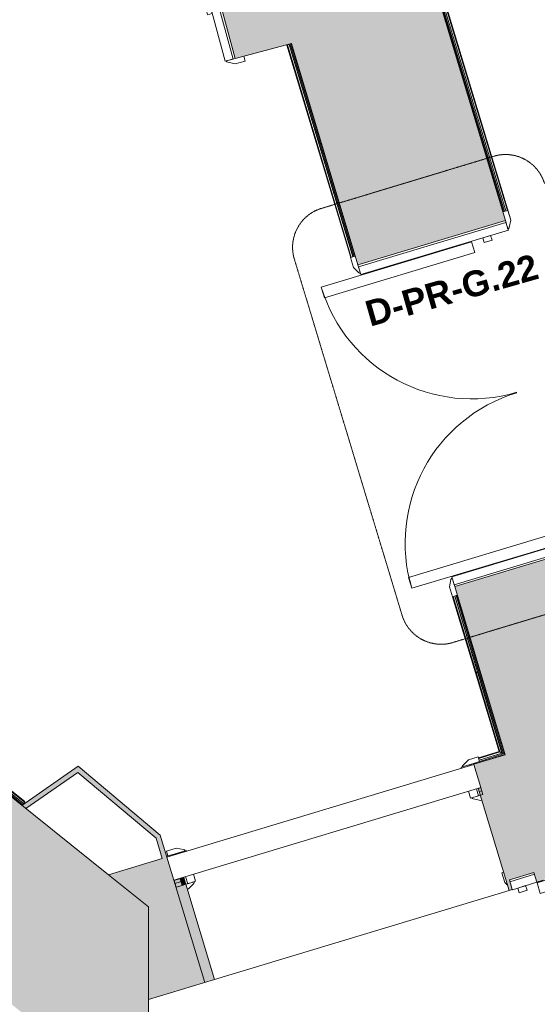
# Model space of a CAD drawing. Header units: millimetres. Extents: x -14859 to 92024, y -10653 to 24175.
# Tile 9 of 29: x -1367 to 651, y -1108 to 2730. Entities that reach past the tile are written whole.
import ezdxf

# ---------------------------------------------------------------- set-up
doc = ezdxf.new("R2010")
doc.units = ezdxf.units.MM
doc.linetypes.add('Hidden2', pattern=[3, 2, -1])
for name, color, linetype, lineweight in [('A-ANNO-SYMB', 150, 'Continuous', 9), ('A-DOOR', 31, 'Continuous', 9), ('A-DOOR-FRAM', 31, 'Continuous', 18), ('A-DOOR-IDEN', 31, 'Continuous', 9), ('A-GLAZ', 151, 'Continuous', 9), ('A-WALL', 113, 'Continuous', 9), ('A-WALL-FNSH', 113, 'Continuous', 18), ('A-WALL-PATT', 111, 'Continuous', 18), ('I-WALL', 2, 'Continuous', 9)]:
    doc.layers.add(name, color=color, linetype=linetype, lineweight=lineweight)
doc.styles.add('Arial_B', font='arialbd.ttf', dxfattribs={"height": 100})

# ---------------------------------------------------------------- blocks, each defined once
blk = doc.blocks.new('DKA_Door_Int_Sgl_RS_6VP_1 - 725 x 2110mm sgl Swing-V3-00_ Ground Intermediate Door Options')
at = {"layer": 'A-DOOR'}
for p, q in [((-397.5, 70), (-357.5, 70)), ((-397.5, 50), (-397.5, 70)), ((-327.5, 50), (-362.5, 50)), ((-357.5, 70), (-331.5, 56)), ((343.4, 62.4), (357.5, 70)), ((357.5, 70), (397.5, 70)), ((397.5, 70), (397.5, 62.2)), ((-397.5, -70), (-397.5, -50)), ((-357.5, -70), (-397.5, -70)), ((-362.5, -50), (-327.5, -50)), ((-331.5, -56), (-357.5, -70))]:
    blk.add_line(p, q, dxfattribs=at)
at = {"layer": 'A-DOOR', "lineweight": 18}
for p, q in [((276.5, -50), (320.5, -50)), ((276.5, -691), (276.5, -50)), ((320.5, -50), (320.5, -691)), ((320.5, -691), (276.5, -691))]:
    blk.add_line(p, q, dxfattribs=at)
at = {"layer": 'A-DOOR'}
for centre, radius, start, end in [((-335.5, 49), 8.06, 7.125, 60.2551), ((-335.5, -49), 8.06, 299.7449, 352.875), ((-335.5, -49), 8.06, 299.7449, 352.875), ((320.5, -50), 641, 180, 270)]:
    blk.add_arc(centre, radius, start, end, dxfattribs=at)
at = {"layer": 'A-DOOR-FRAM'}
for p, q in [((-354.5, 50), (-322.5, 50)), ((-354.5, -50), (-354.5, 50)), ((-322.5, 50), (-322.5, -50)), ((322.5, 50), (323.6, 50)), ((322.5, -50), (322.5, 50)), ((354.5, 50), (354.5, -50)), ((-322.5, 28), (-303.5, 28)), ((-322.5, -4), (-322.5, 28)), ((-303.5, 28), (-303.5, -4)), ((303.5, 28), (322.5, 28)), ((303.5, -4), (303.5, 28)), ((322.5, 28), (322.5, -4)), ((-303.5, -4), (-322.5, -4)), ((322.5, -4), (303.5, -4)), ((-322.5, -50), (-354.5, -50)), ((323.3, -50), (322.5, -50))]:
    blk.add_line(p, q, dxfattribs=at)
blk = doc.blocks.new('DKA_Door_Int_Dbl_2x1VP_Glazed - 1310 x 2110mm Sgl Swing offset-6792927-00_ Ground Intermediate Door Options')
at = {"layer": 'A-DOOR', "color": 210, "lineweight": 18}
for p, q in [((-613, 462), (-613, -150)), ((-569, 462), (-613, 462)), ((-569, -150), (-569, 462)), ((569, 462), (569, -150)), ((613, 462), (569, 462)), ((613, -150), (613, 462)), ((-613, -150), (-569, -150)), ((569, -150), (613, -150))]:
    blk.add_line(p, q, dxfattribs=at)
at = {"layer": 'A-DOOR', "color": 6}
for p, q in [((-650, 320), (-690, 320)), ((-690, 320), (-690, 300)), ((-624, 306), (-650, 320)), ((650, 320), (624, 306)), ((690, 320), (650, 320)), ((690, 300), (690, 320)), ((-655, 300), (-620, 300)), ((-647, 300), (-647, -300)), ((620, 300), (655, 300)), ((647, 300), (647, -300)), ((-690, -300), (-690, -320)), ((-620, -300), (-655, -300)), ((-650, -320), (-624, -306)), ((655, -300), (620, -300)), ((624, -306), (650, -320)), ((690, -320), (690, -300)), ((-690, -320), (-650, -320)), ((650, -320), (690, -320))]:
    blk.add_line(p, q, dxfattribs=at)
for centre, radius, start, end in [((-613, -150), 612, 360, 90), ((613, -150), 612, 90, 180), ((-628, 299), 8.06, 7.125, 60.2551), ((-628, 299), 8.06, 7.125, 60.2551), ((628, 299), 8.06, 119.7449, 172.875), ((628, 299), 8.06, 119.7449, 172.875), ((-628, -299), 8.06, 299.7449, 352.875), ((-628, -299), 8.06, 299.7449, 352.875), ((628, -299), 8.06, 187.125, 240.2551), ((628, -299), 8.06, 187.125, 240.2551)]:
    blk.add_arc(centre, radius, start, end, dxfattribs=at)
at = {"layer": 'A-DOOR-FRAM', "color": 210}
for p, q in [((-615, 300), (-647, 300)), ((-647, 300), (-647, -300)), ((-615, -300), (-615, 300)), ((647, 300), (615, 300)), ((615, 300), (615, -300)), ((647, -300), (647, 300)), ((-596, -196), (-615, -196)), ((-615, -196), (-615, -228)), ((-615, -228), (-596, -228)), ((-596, -228), (-596, -196)), ((596, -196), (596, -228)), ((615, -196), (596, -196)), ((596, -228), (615, -228)), ((615, -228), (615, -196)), ((-647, -300), (-615, -300)), ((615, -300), (647, -300))]:
    blk.add_line(p, q, dxfattribs=at)
blk = doc.blocks.new('Int - Sgl - DKA - 1VP - 1010 x 2110mm Sgl Swing-6727269-00_ Ground Intermediate Door Options')
at = {"layer": 'A-DOOR', "color": 210, "lineweight": 18}
for p, q in [((419, 1061), (419, 135)), ((463, 1061), (419, 1061)), ((463, 135), (463, 1061)), ((419, 135), (463, 135))]:
    blk.add_line(p, q, dxfattribs=at)
at = {"layer": 'A-DOOR', "color": 6}
for p, q in [((-500, 155), (-540, 155)), ((-540, 155), (-540, 135)), ((-474, 141), (-500, 155)), ((500, 155), (474, 141)), ((540, 155), (500, 155)), ((540, 135), (540, 155)), ((-505, 135), (-470, 135)), ((470, 135), (505, 135)), ((-540, -135), (-540, -155)), ((-470, -135), (-505, -135)), ((-500, -155), (-474, -141)), ((505, -135), (470, -135)), ((474, -141), (500, -155)), ((540, -155), (540, -135)), ((-540, -155), (-500, -155)), ((500, -155), (540, -155))]:
    blk.add_line(p, q, dxfattribs=at)
for centre, radius, start, end in [((463, 135), 926, 90, 180), ((-478, 134), 8.06, 7.125, 60.2551), ((478, 134), 8.06, 119.7449, 172.875), ((-478, -134), 8.06, 299.7449, 352.875), ((478, -134), 8.06, 187.125, 240.2551)]:
    blk.add_arc(centre, radius, start, end, dxfattribs=at)
at = {"layer": 'A-DOOR-FRAM', "color": 210}
for p, q in [((-465, 135), (-497, 135)), ((-497, 135), (-497, -135)), ((-465, -135), (-465, 135)), ((465, 135), (465, -135)), ((497, 135), (465, 135)), ((497, -135), (497, 135)), ((-446, 89), (-465, 89)), ((-465, 89), (-465, 57)), ((-446, 57), (-446, 89)), ((465, 89), (446, 89)), ((446, 89), (446, 57)), ((465, 57), (465, 89)), ((-465, 57), (-446, 57)), ((446, 57), (465, 57)), ((-497, -135), (-465, -135)), ((465, -135), (497, -135))]:
    blk.add_line(p, q, dxfattribs=at)
blk = doc.blocks.new('Internal Window - Internal Window-4972287-00_ Ground Intermediate Door Options')
at = {"layer": 'A-GLAZ'}
for p, q in [((-625, 255), (625, 255)), ((-625, 161.2), (-625, 255)), ((625, 255), (625, 161.2)), ((625, 161.2), (-625, 161.2))]:
    blk.add_line(p, q, dxfattribs=at)
blk = doc.blocks.new('Basic Wall _ Int - Existing Skirting - ___-4246459-00_ Ground Intermediate Door Options')
at = {"layer": 'I-WALL'}
for p, q in [((-325.7, 2631), (-323.4, 2631.7)), ((-76.8, 1802.8), (-325.7, 2631)), ((-317.3, 2633.5), (-323.4, 2631.7)), ((-323.4, 2631.7), (-74.5, 1803.5)), ((-317.3, 2633.5), (-316.6, 2633.8)), ((-68.4, 1805.3), (-317.3, 2633.5)), ((-316.6, 2633.8), (-312.3, 2635.1)), ((-67.7, 1805.5), (-316.6, 2633.8)), ((-312.3, 2635.1), (-308.4, 2636.2)), ((-312.3, 2635.1), (-63.4, 1806.8)), ((-59.5, 1808), (-308.4, 2636.2))]:
    blk.add_line(p, q, dxfattribs=at)
blk = doc.blocks.new('Basic Wall _ Int - Existing Skirting - ___-4246581-00_ Ground Intermediate Door Options')
at = {"layer": 'I-WALL'}
for p, q in [((409.6, 184.3), (320.3, 481.1)), ((322.6, 481.8), (411.9, 185)), ((417.9, 186.8), (328.7, 483.7)), ((418.6, 187), (329.4, 483.9)), ((333.8, 485.2), (423, 188.3)), ((426.8, 189.5), (337.6, 486.3))]:
    blk.add_line(p, q, dxfattribs=at)
blk = doc.blocks.new('Basic Wall _ Int - Existing Skirting - ___-4246645-00_ Ground Intermediate Door Options')
at = {"layer": 'I-WALL'}
for p, q in [((403.4, -171.7), (524.2, -134.7)), ((421.4, -147.4), (501.8, -122.7)), ((504.8, -124.3), (422.1, -149.6)), ((423.9, -155.7), (512.7, -128.5)), ((424.1, -156.4), (513.6, -129)), ((519.3, -132), (425.4, -160.8)), ((501.8, -122.7), (504.8, -124.3)), ((512.7, -128.5), (513.6, -129)), ((513.6, -129), (519.3, -132)), ((403.4, -171.7), (402.5, -168.8))]:
    blk.add_line(p, q, dxfattribs=at)
at = {"layer": 'I-WALL', "flags": 128}
blk.add_lwpolyline([(504.8, -124.3), (505.2, -124.5), (506.3, -125.1), (508, -126), (510.2, -127.2), (512.7, -128.5)], dxfattribs=at)
blk = doc.blocks.new('Basic Wall _ Int - Existing Skirting - ___-4246729-00_ Ground Intermediate Door Options')
at = {"layer": 'I-WALL'}
for p, q in [((-2574.5, 648.1), (-2573.4, 653.1)), ((-2573.4, 653.1), (-2573.3, 653.9)), ((-2573.4, 653.1), (-1353, -325)), ((-2573.3, 653.9), (-1352.5, -324.4)), ((-2571.8, 660.9), (-2571.3, 663.5)), ((-1348.6, -319.5), (-2571.8, 660.9)), ((-2571.3, 663.5), (-1347.1, -317.6)), ((-2575.4, 643.7), (-1358.3, -331.6)), ((-1355.8, -328.5), (-2574.5, 648.1)), ((-1355.8, -328.5), (-1358.3, -331.6)), ((-1353, -325), (-1355.8, -328.5)), ((-1352.5, -324.4), (-1353, -325)), ((-1352.5, -324.4), (-1348.6, -319.5)), ((-1347.1, -317.6), (-1348.6, -319.5))]:
    blk.add_line(p, q, dxfattribs=at)
at = {"layer": 'I-WALL', "flags": 128}
blk.add_lwpolyline([(-2573.3, 653.9), (-2572.8, 656.1), (-2572.4, 658.1), (-2572.1, 659.5), (-2571.9, 660.5), (-2571.8, 660.9), (-2571.8, 660.9)], dxfattribs=at)
blk = doc.blocks.new('Basic Wall _ Int - Existing Skirting - ___-4379550-00_ Ground Intermediate Door Options')
at = {"layer": 'I-WALL'}
for p, q in [((519.2, 1981.9), (228.2, 2944.2)), ((523.1, 1983), (232.5, 2943.8)), ((527.4, 1984.3), (237.4, 2943.4)), ((528.1, 1984.6), (238.2, 2943.4)), ((244.9, 2942.8), (247.5, 2942.6)), ((534.2, 1986.4), (245, 2942.8)), ((546.4, 1954.1), (247.5, 2942.6))]:
    blk.add_line(p, q, dxfattribs=at)
at = {"layer": 'I-WALL', "flags": 128}
blk.add_lwpolyline([(242.2, 2943), (243.6, 2942.9), (244.6, 2942.8), (244.9, 2942.8), (245, 2942.8)], dxfattribs=at)
blk = doc.blocks.new('Basic Wall _ Int - Existing Skirting - ___-4549477-00_ Ground Intermediate Door Options')
at = {"layer": 'I-WALL'}
for p, q in [((409.6, 184.3), (411.9, 185)), ((501.8, -122.7), (409.6, 184.3)), ((412.2, 185.1), (411.9, 185)), ((411.9, 185), (504.8, -124.3)), ((413, 185.3), (412.2, 185.1)), ((414.3, 185.7), (413, 185.3)), ((416, 186.2), (414.3, 185.7)), ((417.9, 186.8), (416, 186.2)), ((417.9, 186.8), (418.7, 187)), ((512.7, -128.5), (417.9, 186.8)), ((418.6, 187), (423, 188.3)), ((513.6, -129), (418.6, 187)), ((519.3, -132), (423, 188.3)), ((524.2, -134.7), (426.8, 189.5)), ((504.8, -124.3), (501.8, -122.7)), ((513.6, -129), (512.7, -128.5)), ((519.3, -132), (513.6, -129))]:
    blk.add_line(p, q, dxfattribs=at)
at = {"layer": 'I-WALL', "flags": 128}
blk.add_lwpolyline([(512.7, -128.5), (510.2, -127.2), (508, -126), (506.3, -125.1), (505.2, -124.5), (504.8, -124.3)], dxfattribs=at)
blk = doc.blocks.new('Int - Opening - DKA - Lined - 1200 x 2110mm 2-5415662-00_ Ground Intermediate Door Options')
at = {"layer": 'A-DOOR', "lineweight": 18}
for p, q in [((-595, 83), (-635, 83)), ((-635, 83), (-635, 63)), ((-569, 69), (-595, 83)), ((595, 83), (569, 69)), ((635, 83), (595, 83)), ((635, 63), (635, 83)), ((-600, 63), (-565, 63)), ((-560, 63), (-592, 63)), ((-592, 63), (-592, 59.4)), ((-560, 59.4), (-560, 63)), ((560, 63), (560, 59.4)), ((592, 63), (560, 63)), ((565, 63), (600, 63)), ((592, 59.4), (592, 63)), ((610, 63), (635, 63)), ((-592, -34.4), (-592, -63)), ((-560, -63), (-560, -34.4)), ((560, -34.4), (560, -63)), ((592, -63), (592, -34.4)), ((-592, -63), (-560, -63)), ((560, -63), (592, -63))]:
    blk.add_line(p, q, dxfattribs=at)
at = {"layer": 'A-DOOR'}
for p, q in [((-565, -63), (-600, -63)), ((-595, -83), (-569, -69)), ((600, -63), (565, -63)), ((569, -69), (595, -83)), ((-600, -83), (-595, -83)), ((595, -83), (600, -83))]:
    blk.add_line(p, q, dxfattribs=at)
at = {"layer": 'A-DOOR', "lineweight": 18}
for centre, start, end in [((-573, 62), 7.125, 60.2551), ((573, 62), 119.7449, 172.875)]:
    blk.add_arc(centre, 8.06, start, end, dxfattribs=at)
at = {"layer": 'A-DOOR'}
for centre, start, end in [((-573, -62), 299.7449, 352.875), ((573, -62), 187.125, 240.2551)]:
    blk.add_arc(centre, 8.06, start, end, dxfattribs=at)

msp = doc.modelspace()

# ---------------------------------------------------------------- hatches: boundary and pattern name
at = {"layer": 'A-WALL-PATT', "lineweight": 9}
h = msp.add_hatch(color=8, dxfattribs=at)
h.paths.add_polyline_path([(-9892.6, 64.2), (-9632, 134.2), (-9683.8, 327.2), (-9886.1, 72.5)])
h.paths.add_polyline_path([(-8350.4, 478.3), (-7896.5, 600.1), (-7966.5, 860.9), (-8420.4, 739), (-8394.8, 643.4)])
h.paths.add_polyline_path([(-6689.3, 924.2), (-5489.7, 1246.3), (-5559.7, 1507), (-6759.3, 1185)])
h.paths.add_polyline_path([(-4269.7, 1573.8), (-1503.4, 2316.4), (-1573.4, 2577.2), (-4339.7, 1834.5), (-4276, 1597)])
h.paths.add_polyline_path([(-527.9, 2578.3), (268, 2792), (210.7, 3005.6), (139.6, 2861.3), (5, 2927.6), (46.7, 3012.1), (-597.9, 2839.1), (-562.9, 2708.7)])
h = msp.add_hatch(color=8, dxfattribs=at)
h.paths.add_polyline_path([(597.6, -375.4), (598.5, -375.2), (499.9, -49.1), (1073.9, 124.5), (903.1, 692.8), (328.5, 520.1), (550, -217.1)])
h.paths.add_polyline_path([(-48.5, 1774.7), (526.1, 1947.4), (239.8, 2900.3), (239, 2900.1), (268, 2792), (-307.8, 2637.4), (-125.4, 2030.5)])
for points in [[(-865.4, -1535.3), (-865.4, -727.9), (-2314.1, 433), (-3069.7, 231.3), (-876, -1526.8)], [(673.6, -623.4), (2224.2, -154.4), (2050.5, 419.9), (499.9, -49.1), (605.1, -397)], [(-1343.7, -344.6), (-1124.4, -192.4), (-1139.5, -179.7), (-1359.2, -332.2)], [(-809, -482.1), (-819.1, -448.8), (-1124.4, -192.4), (-1140.6, -203.6), (-835.7, -459.7)], [(-663.8, -1027.9), (-645.6, -1022.4), (-809, -482.1), (-835.7, -459.7), (-749.8, -743.7)], [(-622, -1015.2), (-607.7, -1010.9), (-719.9, -639.9), (-734.3, -644.2), (-704.2, -743.7)]]:
    msp.add_hatch(color=8, dxfattribs=at).paths.add_polyline_path(points)
h = msp.add_hatch(color=8, dxfattribs=at)
h.paths.add_polyline_path([(-865.4, -1088.8), (-663.8, -1027.9), (-811.5, -539.7), (-1021.2, -603.1), (-865.4, -727.9), (-865.4, -743.7)])
h.paths.add_polyline_path([(-645.6, -1022.4), (-622, -1015.2), (-742.5, -616.8), (-766.1, -624), (-729.9, -743.7)])
h.paths.add_polyline_path([(540.9, -663.5), (552.9, -659.9), (541.5, -622.7), (637.1, -593.5), (648.6, -631), (673.6, -623.4), (598.5, -375.2), (597.6, -375.4), (525.5, -135.4), (403.2, -172.3), (430.3, -262.1), (420.4, -265.1), (467.1, -419.4)])
at = {"layer": 'I-WALL'}
h = msp.add_hatch(color=8, dxfattribs=at)
h.paths.add_polyline_path([(-793.3, -534.2), (-769.7, -527.1), (-770.7, -523.6), (-794.3, -530.7)])
h.paths.add_polyline_path([(393.3, -175.3), (402.8, -172.3), (401.8, -169), (392.4, -172.3)])
h = msp.add_hatch(color=8, dxfattribs=at)
h.paths.add_polyline_path([(-765.7, -625.5), (-742.1, -618.4), (-742.5, -616.8), (-766.1, -624)])
h.paths.add_polyline_path([(420.9, -266.6), (430.3, -263.3), (430, -262.2), (420.4, -265.1)])
h = msp.add_hatch(color=8, dxfattribs=at)
h.paths.add_polyline_path([(-762.2, -637), (-738.6, -629.8), (-742.1, -618.4), (-765.7, -625.5)])
h.paths.add_polyline_path([(424.4, -278.1), (434, -275.2), (430.3, -263.8), (420.9, -266.6)])
h = msp.add_hatch(color=8, dxfattribs=at)
h.paths.add_polyline_path([(-757.9, -651.3), (-734.3, -644.2), (-738.6, -629.8), (-762.2, -637)])
h.paths.add_polyline_path([(428.7, -292.5), (438.3, -289.6), (434, -275.2), (424.4, -278.1)])
for points in [[(-769.7, -527.1), (-755.3, -522.7), (-756.4, -519.3), (-770.7, -523.6)], [(-742.1, -618.4), (-727.7, -614), (-728.2, -612.5), (-742.5, -616.8)], [(-738.6, -629.8), (-724.2, -625.5), (-727.7, -614), (-742.1, -618.4), (-740.4, -624)], [(-734.3, -644.2), (-719.9, -639.9), (-724.2, -625.5), (-738.6, -629.8)]]:
    msp.add_hatch(color=8, dxfattribs=at).paths.add_polyline_path(points)

# ---------------------------------------------------------------- linework, layer by layer
at = {"layer": 'A-ANNO-SYMB', "linetype": 'Hidden2'}
for p, q in [((-190.6, 1994.5), (480.6, 2197.6)), ((123.4, 408.5), (-296.6, 1796.6)), ((992.6, 505.5), (321.3, 302.5))]:
    msp.add_line(p, q, dxfattribs=at)
for centre, radius, start, end in [((526.6, 2045.7), 158.7, 16.8338, 106.8338), ((-144.7, 1842.6), 158.8, 106.8338, 196.8338), ((275.4, 454.4), 158.8, 196.8348, 286.8259)]:
    msp.add_arc(centre, radius, start, end, dxfattribs=at)
at = {"layer": 'A-WALL', "color": 7, "lineweight": 18}
for p, q in [((526.1, 1947.4), (239.8, 2900.3)), ((-597.9, 2839.1), (-527.9, 2578.3)), ((-527.9, 2578.3), (-307.8, 2637.4)), ((-307.8, 2637.4), (-48.5, 1774.7)), ((-48.5, 1774.7), (526.1, 1947.4)), ((903.1, 692.8), (328.5, 520.1)), ((-1021.2, -603.1), (-2575.6, 642.6)), ((328.5, 520.1), (525.5, -135.4)), ((525.5, -135.4), (403.2, -172.3)), ((-1139.5, -179.7), (-1359.2, -332.2)), ((-819.1, -448.8), (-1139.5, -179.7)), ((-1343.7, -344.6), (-1140.6, -203.6)), ((-1140.6, -203.6), (-835.7, -459.7)), ((420.4, -265.1), (540.9, -663.5)), ((420.9, -266.6), (430.5, -263.7)), ((430.5, -263.7), (430, -262.2)), ((-835.7, -459.7), (-811.5, -539.7)), ((-793.3, -534.2), (-819.1, -448.8)), ((-811.5, -539.7), (-1021.2, -603.1)), ((-727.7, -614), (-765.7, -625.5)), ((-727.7, -614), (-728.2, -612.5)), ((541.5, -622.7), (637.1, -593.5)), ((637.1, -593.5), (648.6, -631)), ((-765.7, -625.5), (-757.9, -651.3)), ((-734.3, -644.2), (-742.1, -618.4)), ((-734.3, -644.2), (-719.9, -639.9)), ((-607.7, -1010.9), (-719.9, -639.9)), ((552.9, -659.9), (541.5, -622.7)), ((648.6, -631), (673.6, -623.4)), ((540.9, -663.5), (552.9, -659.9)), ((-865.4, -1088.8), (-607.7, -1010.9)), ((-865.4, -1799), (-865.4, -1088.8))]:
    msp.add_line(p, q, dxfattribs=at)
at = {"layer": 'A-WALL'}
for p, q in [((424.4, -278.1), (434, -275.2)), ((-865.4, -727.9), (-1021.2, -603.1)), ((-645.6, -1022.4), (-766.1, -624)), ((-724.2, -625.5), (-762.2, -637)), ((-742.1, -618.4), (-742.5, -616.8)), ((-865.4, -1088.8), (-865.4, -727.9))]:
    msp.add_line(p, q, dxfattribs=at)
at = {"layer": 'A-WALL-FNSH', "color": 250, "lineweight": 9}
for p, q in [((401.8, -169), (392.2, -171.9)), ((392.2, -171.9), (393.3, -175.3)), ((402.9, -172.4), (401.8, -169)), ((438.3, -289.6), (430.5, -263.7)), ((428.7, -292.5), (438.3, -289.6)), ((-756.4, -519.3), (-794.3, -530.7)), ((-755.3, -522.7), (-756.4, -519.3)), ((-719.9, -639.9), (-727.7, -614)), ((-757.9, -651.3), (-734.3, -644.2))]:
    msp.add_line(p, q, dxfattribs=at)
at = {"layer": 'I-WALL'}
for p, q in [((518.3, 1981.6), (227.1, 2944.3)), ((-307.5, 2636.5), (-308.4, 2636.2)), ((427.8, 189.7), (426.8, 189.5)), ((427.8, 189.7), (426.8, 189.5)), ((540.9, -663.5), (-607.7, -1010.9))]:
    msp.add_line(p, q, dxfattribs=at)

# ---------------------------------------------------------------- block references
at = {"layer": 'A-DOOR', "color": 6}
for name, p, rotation in [('Int - Sgl - DKA - 1VP - 1010 x 2110mm Sgl Swing-6727269-00_ Ground Intermediate Door Options', (-1050.7, 2577.8), 15.02755478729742), ('DKA_Door_Int_Dbl_2x1VP_Glazed - 1310 x 2110mm Sgl Swing offset-6792927-00_ Ground Intermediate Door Options', (427.3, 1233.8), 106.7256112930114)]:
    msp.add_blockref(name, p, dxfattribs=dict(at, rotation=rotation))
at = {"layer": 'A-DOOR'}
for name, p, rotation in [('Int - Opening - DKA - Lined - 1200 x 2110mm 2-5415662-00_ Ground Intermediate Door Options', (-163.8, -405.9), 16.82684045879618), ('DKA_Door_Int_Sgl_RS_6VP_1 - 725 x 2110mm sgl Swing-V3-00_ Ground Intermediate Door Options', (695.4, -954.7), 107.0195812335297)]:
    msp.add_blockref(name, p, dxfattribs=dict(at, rotation=rotation))
at = {"layer": 'A-GLAZ', "rotation": 16.82684045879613}
msp.add_blockref('Internal Window - Internal Window-4972287-00_ Ground Intermediate Door Options', (-121.2, -597.4), dxfattribs=at)
at = {"layer": 'I-WALL'}
for name in ['Basic Wall _ Int - Existing Skirting - ___-4379550-00_ Ground Intermediate Door Options', 'Basic Wall _ Int - Existing Skirting - ___-4246459-00_ Ground Intermediate Door Options', 'Basic Wall _ Int - Existing Skirting - ___-4246729-00_ Ground Intermediate Door Options', 'Basic Wall _ Int - Existing Skirting - ___-4246581-00_ Ground Intermediate Door Options', 'Basic Wall _ Int - Existing Skirting - ___-4549477-00_ Ground Intermediate Door Options', 'Basic Wall _ Int - Existing Skirting - ___-4246645-00_ Ground Intermediate Door Options']:
    msp.add_blockref(name, (0, 0), dxfattribs=at)

# ---------------------------------------------------------------- texts
at = {"layer": 'A-DOOR-IDEN', "insert": (-29, 1629.2), "char_height": 100, "width": 849.789, "attachment_point": 1, "rotation": 15.9409, "style": 'Arial_B'}
msp.add_mtext('D-PR-G.22', dxfattribs=at)

doc.saveas('drawing.dxf')
